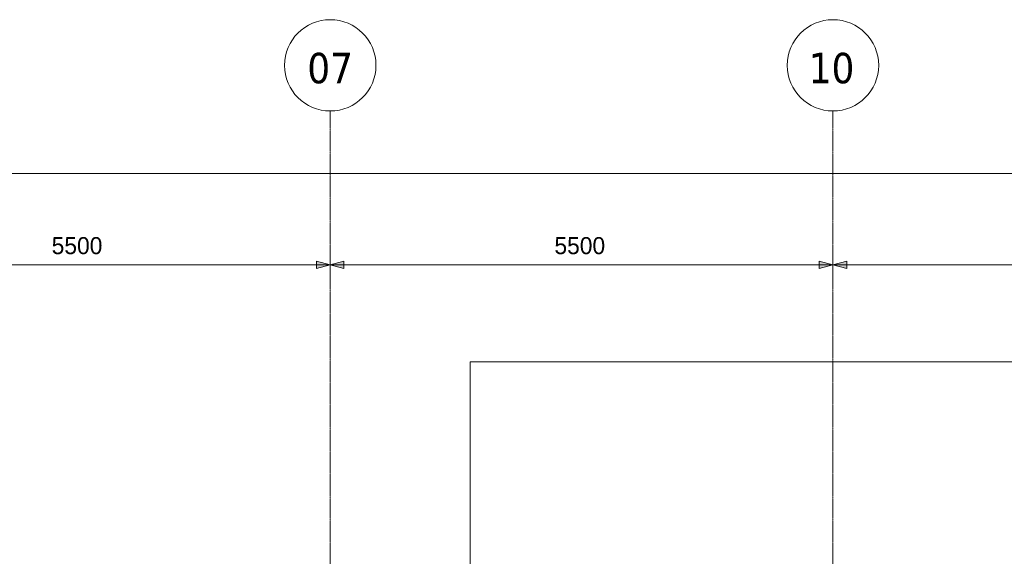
# Model space of a CAD drawing. Header units: millimetres. Extents: x -1224 to 86389, y -20577 to 46356.
# Tile 16 of 46: x 12119 to 22891, y 36751 to 42628. Entities that reach past the tile are written whole.
import ezdxf

# ---------------------------------------------------------------- set-up
doc = ezdxf.new("R2010")
doc.units = ezdxf.units.MM
doc.linetypes.add('stramien', pattern=[22.225, 12.7, -3.175, 3.175, -3.175])
for name, color, linetype, lineweight in [('A-ANNO-DIMS', 1, 'Continuous', 18), ('C-TOPO', 2, 'Continuous', 18), ('S-GRID', 1, 'Continuous', 18)]:
    doc.layers.add(name, color=color, linetype=linetype, lineweight=lineweight)
doc.styles.add('Frutiger', font='txt', dxfattribs={"height": 186.571782})
doc.styles.add('Tahoma', font='TAHOMA.TTF', dxfattribs={"height": 333.256173})

msp = doc.modelspace()

# ---------------------------------------------------------------- hatches: boundary and pattern name
at = {"layer": 'A-ANNO-DIMS'}
for points in [[(15516.6, 39943.5), (15366.6, 39983.7), (15366.6, 39903.3)], [(15516.6, 39943.5), (15366.6, 39983.7), (15366.6, 39903.3)], [(15516.6, 39943.5), (15666.6, 39903.3), (15666.6, 39983.7)], [(15516.6, 39943.5), (15666.6, 39903.3), (15666.6, 39983.7)], [(21016.6, 39943.5), (20866.6, 39983.7), (20866.6, 39903.3)], [(21016.6, 39943.5), (20866.6, 39983.7), (20866.6, 39903.3)], [(21016.6, 39943.5), (21166.6, 39903.3), (21166.6, 39983.7)], [(21016.6, 39943.5), (21166.6, 39903.3), (21166.6, 39983.7)]]:
    msp.add_hatch(color=256, dxfattribs=at).paths.add_polyline_path(points, flags=0)

# ---------------------------------------------------------------- linework, layer by layer
for p, q in [((4336.6, 40943.5), (54196.6, 40943.5)), ((15516.6, 40123.5), (15516.6, 39763.5)), ((15516.6, 39943.5), (15516.6, 40123.5)), ((15516.6, 40123.5), (15516.6, 39763.5)), ((15516.6, 39943.5), (15516.6, 40123.5)), ((21016.6, 40123.5), (21016.6, 39763.5)), ((21016.6, 39943.5), (21016.6, 40123.5)), ((21016.6, 40123.5), (21016.6, 39763.5)), ((21016.6, 39943.5), (21016.6, 40123.5)), ((15516.6, 39943.5), (15366.6, 39983.7)), ((15366.6, 39983.7), (15366.6, 39903.3)), ((15516.6, 39943.5), (15366.6, 39983.7)), ((15366.6, 39983.7), (15366.6, 39903.3)), ((15666.6, 39983.7), (15516.6, 39943.5)), ((15666.6, 39983.7), (15516.6, 39943.5)), ((15666.6, 39903.3), (15666.6, 39983.7)), ((15666.6, 39903.3), (15666.6, 39983.7)), ((21016.6, 39943.5), (20866.6, 39983.7)), ((20866.6, 39983.7), (20866.6, 39903.3)), ((21016.6, 39943.5), (20866.6, 39983.7)), ((20866.6, 39983.7), (20866.6, 39903.3)), ((21166.6, 39983.7), (21016.6, 39943.5)), ((21166.6, 39983.7), (21016.6, 39943.5)), ((21166.6, 39903.3), (21166.6, 39983.7)), ((21166.6, 39903.3), (21166.6, 39983.7)), ((10016.6, 39943.5), (15516.6, 39943.5)), ((15366.6, 39903.3), (15516.6, 39943.5)), ((15366.6, 39903.3), (15516.6, 39943.5)), ((15516.6, 39943.5), (21016.6, 39943.5)), ((15516.6, 39943.5), (15666.6, 39903.3)), ((15516.6, 39943.5), (15666.6, 39903.3)), ((20866.6, 39903.3), (21016.6, 39943.5)), ((20866.6, 39903.3), (21016.6, 39943.5)), ((21016.6, 39943.5), (26516.6, 39943.5)), ((21016.6, 39943.5), (21166.6, 39903.3)), ((21016.6, 39943.5), (21166.6, 39903.3))]:
    msp.add_line(p, q, dxfattribs=at)
at = {"layer": 'C-TOPO'}
for p, q in [((17045.7, 38619.8), (17045.7, 38879.3)), ((17045.7, 38619.8), (17045.7, 38879.3)), ((17045.7, 38879.3), (17396.3, 38879.3)), ((17045.7, 38879.3), (17396.3, 38879.3)), ((17045.7, 36613.3), (17045.7, 38879.3)), ((57216, 38879.3), (17045.7, 38879.3)), ((17396.3, 38879.3), (18028.1, 38879.3)), ((17396.3, 38879.3), (18028.1, 38879.3)), ((18028.1, 38879.3), (23814.9, 38879.3)), ((18028.1, 38879.3), (23814.9, 38879.3)), ((17045.7, 38540.7), (17045.7, 38619.8)), ((17045.7, 38540.7), (17045.7, 38619.8)), ((17045.7, 38483.4), (17045.7, 38540.7)), ((17045.7, 38483.4), (17045.7, 38540.7)), ((17045.7, 36883), (17045.7, 38483.4)), ((17045.7, 36883), (17045.7, 38483.4)), ((17045.7, 36613.3), (17045.7, 36883)), ((17045.7, 36613.3), (17045.7, 36883))]:
    msp.add_line(p, q, dxfattribs=at)
at = {"layer": 'S-GRID', "linetype": 'stramien'}
for p, q in [((15516.6, 41627.6), (15516.6, -3246.7)), ((21016.6, 41627.6), (21016.6, -3246.7))]:
    msp.add_line(p, q, dxfattribs=at)
at = {"layer": 'S-GRID'}
for centre in [(15516.6, 42127.6), (21016.6, 42127.6)]:
    msp.add_circle(centre, 500, dxfattribs=at)
for centre, start, end in [((15516.6, 42127.6), 0, 180), ((21016.6, 42127.6), 0, 180), ((15516.6, 42127.6), 180, 0), ((21016.6, 42127.6), 180, 0)]:
    msp.add_arc(centre, 500, start, end, dxfattribs=at)

# ---------------------------------------------------------------- texts
at = {"layer": 'A-ANNO-DIMS', "char_height": 186.57, "width": 713.924, "attachment_point": 1, "line_spacing_factor": 1.017696, "style": 'Frutiger'}
for insert in [(12469.1, 40246.5), (17969.1, 40246.5)]:
    msp.add_mtext('5500', dxfattribs=dict(at, insert=insert))
at = {"layer": 'S-GRID', "style": 'Tahoma'}
for s, p in [('07', (15265.5, 41931.3)), ('10', (20750.5, 41931.3))]:
    msp.add_text(s, height=333.26, dxfattribs=at).set_placement(p)

doc.saveas('drawing.dxf')
